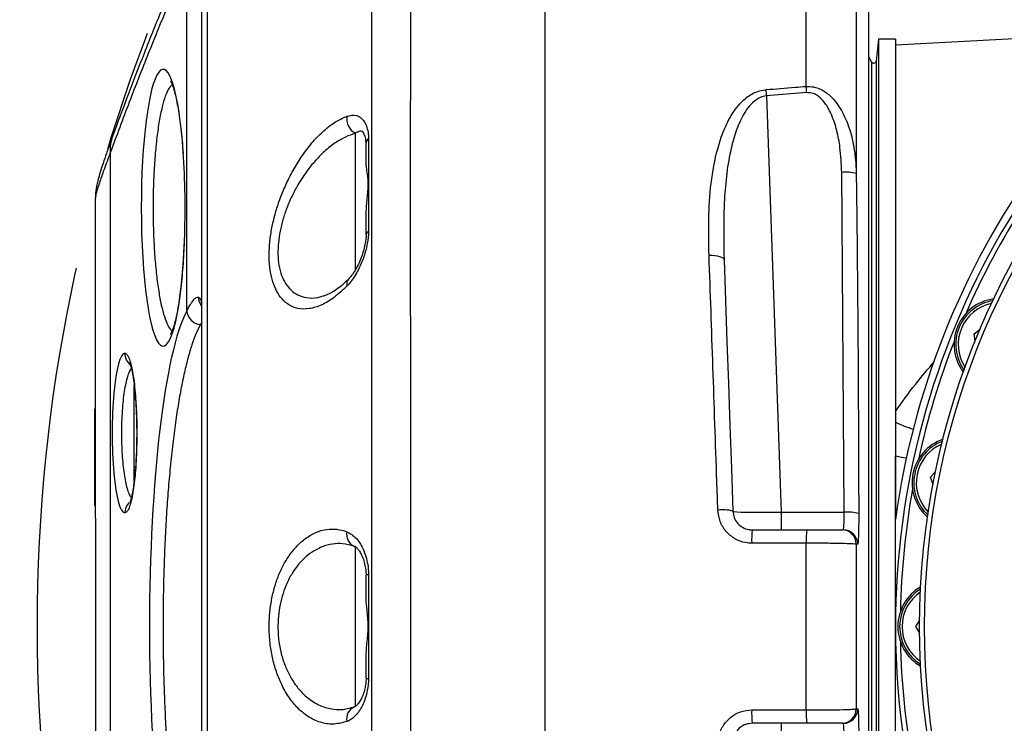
# Model space of a CAD drawing. Extents: x 0 to 8410, y 0 to 5940.
# Tile 43 of 158: x 779 to 983, y 4403 to 4549. Entities that reach past the tile are written whole.
import ezdxf

# ---------------------------------------------------------------- set-up
doc = ezdxf.new("R2010")
doc.units = 0
doc.header["$LTSCALE"] = 10
doc.linetypes.add('CENTERX2', pattern=[20.32, 12.7, -2.54, 2.54, -2.54])
doc.layers.get('0').update_dxf_attribs({"linetype": 'CONTINUOUS'})
doc.styles.add('SLDTEXTSTYLE0', font='TXT', dxfattribs={"width": 0.605})
doc.dimstyles.new('SLDDIMSTYLE1', dxfattribs={"dimtxt": 50, "dimasz": 50, "dimexe": 0, "dimexo": 0.0625, "dimgap": 12.5, "dimtad": 1, "dimdec": 1, "dimrnd": 1e-09, "dimzin": 12, "dimtxsty": 'SLDTEXTSTYLE0', "dimsah": 1, "dimcen": 0.09, "dimazin": 3, "dimtfac": 1, "dimtofl": 0, "dimtmove": 0, "dimatfit": 3, "dimtolj": 1, "dimtzin": 12})
doc.dimstyles.new('SLDDIMSTYLE6', dxfattribs={"dimtxt": 50, "dimasz": 50, "dimexe": 0, "dimexo": 0.0625, "dimgap": 12.5, "dimtad": 0, "dimtih": 1, "dimtoh": 1, "dimdec": 1, "dimrnd": 1e-09, "dimzin": 12, "dimtxsty": 'SLDTEXTSTYLE0', "dimblk1": 'NONE', "dimsah": 1, "dimcen": 0, "dimazin": 3, "dimtfac": 1, "dimtmove": 0, "dimatfit": 3, "dimtolj": 1, "dimtzin": 12})

# ---------------------------------------------------------------- blocks, each defined once
blk = doc.blocks.new('_D_19')
at = {"color": 7, "linetype": 'CONTINUOUS'}
for p, q in [((857.73, 4784.47), (645.25, 4784.47)), ((921.65, 4697.25), (857.73, 4784.47)), ((1323.64, 4148.79), (921.65, 4697.25))]:
    blk.add_line(p, q, dxfattribs=at)
blk.add_solid([(921.65, 4697.25), (898.15, 4742.01), (886.05, 4733.15)], dxfattribs=at)
at = {"color": 7, "linetype": 'CONTINUOUS', "char_height": 50, "attachment_point": 1, "style": 'SLDTEXTSTYLE0'}
for s, insert in [('%%c', (645.25, 4848.92)), ('680', (718.15, 4849.06))]:
    blk.add_mtext(s, dxfattribs=dict(at, insert=insert))
blk = doc.blocks.new('_NONE')
blk = doc.blocks.new('_D_21')
at = {"color": 7, "linetype": 'CONTINUOUS'}
for p, q in [((617.65, 4028.63), (617.65, 4923.91)), ((1627.65, 4028.63), (1627.65, 4923.91)), ((1627.65, 4908.91), (617.65, 4908.91))]:
    blk.add_line(p, q, dxfattribs=at)
for points in [[(617.65, 4908.91), (667.65, 4901.41), (667.65, 4916.41)], [(1627.65, 4908.91), (1577.65, 4916.41), (1577.65, 4901.41)]]:
    blk.add_solid(points, dxfattribs=at)
at = {"color": 7, "linetype": 'CONTINUOUS', "insert": (1046.26, 4973.37), "char_height": 50, "attachment_point": 1, "style": 'SLDTEXTSTYLE0'}
blk.add_mtext('1010', dxfattribs=at)

msp = doc.modelspace()

# ---------------------------------------------------------------- linework, layer by layer
at = {"color": 8, "linetype": 'CONTINUOUS'}
for p, q in [((941.684207, 4534.720232), (941.684207, 4639.083435)), ((952.027118, 4629.43845), (952.027118, 4516.734649)), ((813.570102, 4488.328506), (813.570102, 4560.75864)), ((955.203121, 4539.793541), (955.203121, 4319.749643)), ((956.144994, 4539.966871), (956.144994, 4319.59634)), ((941.788917, 4533.431818), (933.489447, 4532.774259)), ((933.489447, 4532.774259), (936.496174, 4446.673204)), ((848.424485, 4496.732761), (848.424485, 4525.026371)), ((797.725936, 4520.981838), (797.725936, 4325.05994)), ((949.549427, 4446.673204), (949.028944, 4516.948511)), ((816.648027, 4485.909511), (816.37617, 4485.462715)), ((802.674075, 4470.021774), (802.674075, 4473.026087)), ((794.448008, 4464.380552), (794.548025, 4464.380552)), ((794.648012, 4466.021826), (794.548025, 4466.021826)), ((794.448008, 4459.747841), (794.548025, 4459.747841)), ((802.674075, 4453.044464), (802.674075, 4456.021835)), ((794.548025, 4450.021793), (794.648012, 4450.021793)), ((936.496174, 4446.673204), (936.496174, 4443.021824)), ((936.496174, 4446.673204), (949.549427, 4446.673204)), ((941.684207, 4405.782511), (941.684207, 4440.260937)), ((952.027118, 4440.030386), (952.027118, 4406.013061)), ((848.424485, 4406.458904), (848.424485, 4439.617445)), ((936.496174, 4403.021623), (936.496174, 4399.370243))]:
    msp.add_line(p, q, dxfattribs=at)
at = {"color": 7, "linetype": 'CONTINUOUS'}
for p, q in [((887.648021, 4637.196352), (887.648021, 4208.847095)), ((954.657396, 4294.986059), (954.657396, 4554.117014)), ((1014.253197, 4546.093036), (960.148027, 4543.257524)), ((956.648027, 4544.52162), (956.144994, 4539.966871)), ((960.148027, 4544.52162), (956.648027, 4544.52162)), ((956.648027, 4544.52162), (956.648027, 4315.56802)), ((960.148027, 4544.52162), (960.148027, 4445.152094)), ((955.203121, 4539.793541), (954.657396, 4540.857603)), ((850.648006, 4518.734981), (850.648006, 4523.08922)), ((794.648012, 4445.425798), (794.648012, 4511.66897)), ((850.648006, 4504.047205), (850.648006, 4508.579542)), ((976.422375, 4483.590414), (977.658873, 4484.539081)), ((976.625805, 4482.045223), (976.422375, 4483.590414)), ((802.946826, 4470.021774), (802.648028, 4470.021774)), ((802.648028, 4456.021835), (802.648028, 4470.021774)), ((794.448008, 4466.521789), (794.548025, 4466.521789)), ((794.448008, 4466.521789), (794.448008, 4465.799381)), ((794.548025, 4468.021681), (794.648012, 4468.021681)), ((794.548025, 4466.021826), (794.548025, 4468.021681)), ((794.448008, 4465.624382), (794.548025, 4465.624382)), ((794.448008, 4465.504457), (794.548025, 4465.504457)), ((794.448008, 4465.504457), (794.448008, 4465.115358)), ((794.448008, 4465.115358), (794.548025, 4465.115358)), ((794.448008, 4464.892914), (794.548025, 4464.892914)), ((794.448008, 4464.380552), (794.448008, 4463.021805)), ((794.548025, 4450.021793), (794.548025, 4466.021826)), ((794.448008, 4463.021805), (794.548025, 4463.021805)), ((794.448008, 4462.976982), (794.548025, 4462.976982)), ((794.448008, 4462.034513), (794.548025, 4462.034513)), ((794.448008, 4461.521675), (794.548025, 4461.521675)), ((794.448008, 4457.976868), (794.548025, 4457.976868)), ((794.448008, 4456.021835), (794.548025, 4456.021835)), ((794.448008, 4455.983211), (794.548025, 4455.983211)), ((794.448008, 4455.983211), (794.448008, 4454.137136)), ((794.448008, 4454.137136), (794.448008, 4453.752567)), ((794.448008, 4454.137136), (794.548025, 4454.137136)), ((802.648028, 4456.021835), (802.952995, 4456.021835)), ((967.415696, 4453.899433), (968.443339, 4455.07126)), ((794.448008, 4453.752567), (794.548025, 4453.752567)), ((794.448008, 4453.752567), (794.448008, 4453.021814)), ((794.448008, 4453.021814), (794.548025, 4453.021814)), ((794.448008, 4452.98319), (794.548025, 4452.98319)), ((967.916688, 4452.423622), (967.415696, 4453.899433)), ((794.448008, 4451.072981), (794.548025, 4451.072981)), ((794.448008, 4451.021721), (794.548025, 4451.021721)), ((794.448008, 4451.021721), (794.448008, 4449.021627)), ((794.548025, 4448.0217), (794.548025, 4450.021793)), ((794.448008, 4449.021627), (794.548025, 4449.021627)), ((794.448008, 4448.970367), (794.548025, 4448.970367)), ((794.648012, 4448.0217), (794.548025, 4448.0217)), ((960.148027, 4400.891353), (960.148027, 4445.152094)), ((930.51078, 4443.021824), (941.788917, 4443.021824)), ((949.028944, 4443.021824), (949.330425, 4443.021824)), ((850.648006, 4428.701689), (850.648006, 4433.657457)), ((964.374518, 4423.021843), (965.153804, 4424.37153)), ((965.153804, 4421.671917), (964.374518, 4423.021843)), ((850.648006, 4412.38599), (850.648006, 4417.341997)), ((848.16136, 4406.384756), (847.638866, 4406.212618)), ((941.788917, 4403.021623), (930.51078, 4403.021623)), ((949.330425, 4403.021623), (949.028944, 4403.021623))]:
    msp.add_line(p, q, dxfattribs=at)
at = {"color": 8, "linetype": 'CONTINUOUS', "flags": 128}
for points in [[(921.595787, 4499.808599), (922.190701, 4499.812891), (922.766229, 4499.774744), (923.299646, 4499.695827), (923.769822, 4499.579002), (924.158206, 4499.429037), (924.449434, 4499.251654), (924.631988, 4499.054243), (924.698656, 4498.844196)], [(802.94018, 4470.789959), (802.911808, 4470.633318), (802.914044, 4470.537235)], [(960.148027, 4458.352138), (961.774056, 4458.016683), (962.404987, 4457.923939)], [(802.913924, 4455.505182), (802.911808, 4455.410053), (802.94018, 4455.253412)], [(941.684207, 4440.260937), (935.68789, 4440.261175), (930.406084, 4440.261413)], [(952.328598, 4440.030624), (952.119967, 4440.030386), (952.027118, 4440.030386)], [(930.406084, 4405.782034), (936.402401, 4405.782272), (941.684207, 4405.782511)], [(952.027118, 4406.013061), (952.235778, 4406.012823), (952.328598, 4406.012823)]]:
    msp.add_lwpolyline(points, dxfattribs=at)
at = {"color": 7, "linetype": 'CONTINUOUS', "flags": 128}
msp.add_lwpolyline([(924.698656, 4498.844196), (924.992418, 4490.432073), (925.290351, 4481.900265), (925.591936, 4473.264028), (925.896635, 4464.538624), (926.203912, 4455.739548), (926.513215, 4446.882059)], dxfattribs=at)
at = {"color": 7, "linetype": 'CENTERX2'}
msp.add_circle((1122.648021, 4423.021738), 340, dxfattribs=at)
at = {"color": 7, "linetype": 'CONTINUOUS'}
for radius in [157.5, 157.5, 156.5]:
    msp.add_circle((1122.648021, 4423.021738), radius, dxfattribs=at)
for centre, radius, start, end in [((1122.648021, 4423.021738), 164, 61.4619057, 172.24480166), ((1122.648021, 4423.021738), 162.5, 59.88756643, 180), ((955.648021, 4540.021738), 0.5, 207.15312464, 353.69804259), ((1122.648021, 4423.021738), 161.5, 147.36039912, 156.38960088), ((1122.648021, 4423.021738), 162.5, 180, 30.11243357), ((981.756392, 4481.380961), 9.5, 97.75148569, 217.24851431), ((981.756392, 4481.380961), 9.135, 99.26034368, 215.73965632), ((1122.648021, 4423.021738), 161.5, 158.61039912, 167.63960088), ((973.078266, 4452.773012), 9.5, 109.00148569, 228.49851431), ((973.078266, 4452.773012), 9.135, 110.51034368, 226.98965632), ((1122.648021, 4423.021738), 161.5, 169.86039912, 178.88960088), ((970.148021, 4423.021738), 9.5, 120.25148569, 239.74851431), ((970.148021, 4423.021738), 9.135, 121.76034368, 238.23965632), ((1122.648021, 4423.021738), 161.5, 181.11039912, 190.13960088)]:
    msp.add_arc(centre, radius, start, end, dxfattribs=at)
at = {"color": 8, "linetype": 'CONTINUOUS'}
for centre, radius, start, end in [((569.183648, 4503.656349), 365.467602, 4.56977155, 4.77134673), ((572.129181, 4504.037731), 370.826553, 4.54639983, 4.74612693), ((850.087674, 4528.038396), 3.440712, 171.13631464, 241.09326342), ((806.087467, 4521.552122), 8.380956, 159.94748832, 183.90171733), ((851.708839, 4522.999603), 1.064612, 121.18961281, 175.17123213), ((949.865374, 4507.551633), 9.43403, 76.75336521, 95.08657218), ((851.496183, 4503.924432), 0.857016, 113.27941111, 171.76369818), ((848.262863, 4493.849853), 1.6302, 137.62027633, 194.9784727), ((818.970633, 4491.153369), 3.000464, 179.90134826, 217.93831194), ((981.756392, 4481.380961), 8.635, 101.57099694, 213.42900306), ((816.642359, 4488.530047), 3.07886, 183.75323001, 265.04018201), ((803.749884, 4479.527643), 3.012816, 179.89347161, 229.98770516), ((971.587843, 4489.382579), 26.684078, 244.6140772, 253.06031853), ((973.078266, 4452.773012), 8.635, 112.82099693, 224.67900307), ((803.763997, 4446.51082), 3.026924, 136.55068641, 180.01313836), ((924.439935, 4439.981439), 7.205349, 73.27718562, 98.21524101), ((950.270622, 4437.169979), 9.530551, 76.17757133, 94.33982926), ((849.228505, 4442.044827), 2.608911, 166.84260933, 246.33235746), ((949.625142, 4440.914673), 19.230157, 173.70916286, 181.94674397), ((960.906476, 4440.914335), 19.233371, 173.70920599, 181.94683281), ((949.027785, 4440.022481), 2.999343, 0.15099816, 89.97786013), ((949.329312, 4440.022527), 2.999297, 0.15467533, 89.97874962), ((851.099891, 4432.550061), 1.196046, 87.23886985, 112.19842674), ((970.148021, 4423.021738), 8.635, 124.07099693, 235.92900307), ((851.099522, 4413.491236), 1.193916, 247.7789538, 272.78374961), ((849.232444, 4403.997972), 2.612599, 114.17636113, 193.12388733), ((949.625142, 4405.128775), 19.230157, 178.05325603, 186.29083714), ((960.910403, 4405.129261), 19.237291, 178.05400796, 186.28995324), ((949.027785, 4406.020966), 2.999343, 270.02213987, 359.84900184), ((949.329176, 4406.021056), 2.999433, 270.02385098, 359.84272407)]:
    msp.add_arc(centre, radius, start, end, dxfattribs=at)
for centre, major_axis, ratio, start_param, end_param in [((808.67647, 4509.624278), (0, 28.62355), 0.1584462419, 5.126541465, 7.853981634), ((808.67647, 4509.624278), (0, 28.62355), 0.1584462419, 1.5707963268, 4.4739833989), ((816.632806, 4423.021738), (0, 68.109319), 0.1583898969, 0.2878624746, 2.853730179), ((800.732899, 4463.021738), (0, 16.51155), 0.1586482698, 6.2815903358, 9.4263729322), ((936.514433, 4447.021738), (10.001227, 0.139344), 0.0348259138, 3.1423232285, 4.7100778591)]:
    msp.add_ellipse(centre, major_axis=major_axis, ratio=ratio, start_param=start_param, end_param=end_param, dxfattribs=at)
at = {"color": 7, "linetype": 'CONTINUOUS'}
msp.add_ellipse((808.67647, 4509.624278), major_axis=(0, 28.62355), ratio=0.1584462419, start_param=4.4739833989, end_param=5.126541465, dxfattribs=at)
at = {"color": 8, "linetype": 'CONTINUOUS'}
for points, knots in [([(859.801998, 4634.013941), (859.801103, 4634.008027), (859.798997, 4633.994111), (859.802726, 4633.538114), (859.80568, 4632.712356), (859.804614, 4631.497557), (859.799632, 4629.908628), (859.799881, 4627.941388), (859.797399, 4625.138208), (859.793747, 4621.21556), (859.795292, 4615.832416), (859.800254, 4609.589876), (859.806265, 4602.502749), (859.807496, 4595.296746), (859.80702, 4588.226188), (859.803171, 4581.508972), (859.79912, 4574.512034), (859.801837, 4567.229737), (859.806536, 4559.768055), (859.806047, 4552.06327), (859.802627, 4542.948569), (859.798992, 4532.225862), (859.797083, 4519.757361), (859.794252, 4506.890418), (859.798013, 4493.64876), (859.800857, 4480.08713), (859.801814, 4466.238444), (859.803151, 4452.164706), (859.800788, 4438.006271), (859.800528, 4423.7862), (859.800866, 4409.563215), (859.803003, 4395.374213), (859.801967, 4381.284336), (859.801112, 4367.43263), (859.798459, 4353.839564), (859.794477, 4340.560111), (859.79662, 4327.630665), (859.798831, 4315.112225), (859.802358, 4303.128071), (859.807566, 4291.69375), (859.803487, 4280.85417), (859.798281, 4270.642154), (859.805887, 4261.10601), (859.807894, 4252.340875), (859.806349, 4244.353963), (859.801368, 4237.176905), (859.795087, 4230.832486), (859.794175, 4225.354419), (859.797286, 4220.795501), (859.798934, 4217.155687), (859.80443, 4214.660725), (859.805373, 4213.056535), (859.80117, 4212.237388), (859.801916, 4211.89645), (859.800528, 4211.997063), (859.800508, 4211.998512)], [0, 0, 0, 0, 0.0098757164, 0.0232401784, 0.0366283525, 0.0500839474, 0.0635635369, 0.07709857, 0.090658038, 0.112219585, 0.1336841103, 0.1552468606, 0.1765871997, 0.1980240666, 0.2139354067, 0.2296296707, 0.2453623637, 0.2605557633, 0.2757838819, 0.2905847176, 0.3054175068, 0.3269803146, 0.3484463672, 0.3700107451, 0.3913525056, 0.4127907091, 0.4343554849, 0.4558237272, 0.4773901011, 0.4987338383, 0.5201741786, 0.5417375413, 0.5632041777, 0.5847695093, 0.6061115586, 0.6275508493, 0.6491141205, 0.6705805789, 0.6921453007, 0.7134872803, 0.734926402, 0.7564893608, 0.7779553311, 0.7995199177, 0.8208615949, 0.8423001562, 0.8638637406, 0.8853303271, 0.9068954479, 0.9282376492, 0.9496768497, 0.9663236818, 0.9830163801, 0.9997553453, 1, 1, 1, 1]), ([(851.864477, 4216.51416), (851.866393, 4216.472303), (851.873877, 4216.308757), (851.868039, 4217.068556), (851.861825, 4218.757782), (851.857681, 4221.466464), (851.854463, 4225.046972), (851.853385, 4229.527347), (851.854485, 4234.872404), (851.860435, 4241.064585), (851.864707, 4248.103854), (851.863139, 4255.949499), (851.860474, 4264.555699), (851.858411, 4273.865783), (851.862342, 4283.839629), (851.866033, 4294.461901), (851.863254, 4305.684244), (851.858862, 4317.447439), (851.854558, 4329.67267), (851.853821, 4342.30452), (851.85605, 4355.312318), (851.857898, 4368.646871), (851.859529, 4382.241101), (851.860624, 4396.003847), (851.86016, 4409.870072), (851.859672, 4423.797888), (851.860481, 4437.742299), (851.861131, 4451.635746), (851.861294, 4465.385227), (851.85964, 4478.922507), (851.857324, 4492.19927), (851.85643, 4505.180112), (851.85679, 4517.805154), (851.858387, 4529.989818), (851.862172, 4541.671347), (851.86584, 4552.800136), (851.867432, 4563.354342), (851.867928, 4573.287832), (851.867388, 4582.53435), (851.866734, 4591.042848), (851.864162, 4598.768188), (851.859337, 4605.705021), (851.855116, 4611.827118), (851.853246, 4617.092352), (851.856174, 4621.470352), (851.864759, 4624.917476), (851.873692, 4627.478487), (851.87725, 4629.025451), (851.877541, 4629.713804), (851.870832, 4629.601457), (851.87011, 4629.589369)], [0, 0, 0, 0, 0.0076711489, 0.0299735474, 0.0522489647, 0.0736823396, 0.0951889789, 0.1167205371, 0.1382272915, 0.1596607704, 0.1810910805, 0.2025949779, 0.2241238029, 0.2456274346, 0.2670584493, 0.2884883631, 0.309991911, 0.3315203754, 0.3530240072, 0.3744541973, 0.3958849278, 0.4173890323, 0.4389180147, 0.4604221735, 0.4818530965, 0.5032854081, 0.5247910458, 0.5463213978, 0.5678268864, 0.5892593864, 0.6106913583, 0.6321963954, 0.6537263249, 0.6752312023, 0.6966630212, 0.7180950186, 0.7395999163, 0.7611300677, 0.7826349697, 0.8040667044, 0.8254973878, 0.8470009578, 0.8685295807, 0.890033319, 0.911463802, 0.9328888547, 0.9543872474, 0.9759102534, 0.9974079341, 1, 1, 1, 1]), ([(817.790677, 4571.173479), (817.790481, 4570.514064), (817.790087, 4569.19067), (817.789811, 4565.895102), (817.790085, 4561.613123), (817.790165, 4556.296647), (817.790276, 4550.065887), (817.790293, 4542.984162), (817.790293, 4534.986847), (817.790096, 4526.184868), (817.790345, 4516.679199), (817.790083, 4506.575974), (817.790168, 4495.768366), (817.790091, 4484.465607), (817.790134, 4472.772052), (817.790219, 4460.75214), (817.790196, 4448.317017), (817.790201, 4435.717568), (817.790204, 4423.109687), (817.790187, 4410.568643), (817.790251, 4397.980799), (817.790192, 4385.601178), (817.790188, 4373.532502), (817.790078, 4361.867886), (817.790165, 4350.515315), (817.790109, 4339.709093), (817.790242, 4329.556972), (817.790125, 4320.105972), (817.790285, 4311.295112), (817.7903, 4303.952135), (817.790264, 4297.830697), (817.790203, 4292.79524), (817.790122, 4288.088238), (817.789948, 4283.889441), (817.789855, 4280.37236), (817.790037, 4277.625357), (817.790413, 4275.879048), (817.790609, 4275.130019), (817.790677, 4274.86973)], [0, 0, 0, 0, 0.0289001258, 0.0580003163, 0.0877343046, 0.1176894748, 0.1467928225, 0.175897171, 0.2054133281, 0.2353614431, 0.2643416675, 0.2935217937, 0.3230141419, 0.3529361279, 0.3818604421, 0.4109870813, 0.4407489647, 0.470729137, 0.4997171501, 0.5289089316, 0.5584149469, 0.5883510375, 0.6173392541, 0.6465305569, 0.6760388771, 0.705979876, 0.7349980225, 0.764016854, 0.793446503, 0.8233060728, 0.8450629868, 0.8679405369, 0.8908176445, 0.9158920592, 0.9409661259, 0.9642134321, 0.9875641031, 1, 1, 1, 1]), ([(813.570102, 4560.75864), (810.909286, 4554.440302), (806.919152, 4544.965383), (801.648624, 4531.514156), (799.033585, 4524.492843), (797.725936, 4520.981838)], [0, 0, 0, 0, 0.500180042, 0.7500652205, 1, 1, 1, 1]), ([(810.557773, 4535.025884), (810.379804, 4534.900554), (809.944879, 4534.594268), (809.284422, 4533.246349), (808.599317, 4531.167182), (807.990191, 4528.415192), (807.472934, 4525.145091), (807.06373, 4521.420928), (806.781905, 4517.513868), (806.614256, 4513.541261), (806.593622, 4510.929916), (806.583305, 4509.624292)], [0, 0, 0, 0, 0.0825375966, 0.2017074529, 0.3208705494, 0.439220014, 0.5575585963, 0.6742417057, 0.7909146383, 0.8954612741, 1, 1, 1, 1]), ([(921.595787, 4499.808599), (921.536489, 4502.31581), (921.417848, 4507.33207), (921.881689, 4514.705894), (922.990432, 4520.813204), (924.533251, 4525.629649), (926.02301, 4528.610922), (927.604846, 4530.793253), (929.161212, 4532.352384), (931.084899, 4533.639558), (932.679761, 4533.928178), (933.384752, 4534.055759)], [0, 0, 0, 0, 0.1912861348, 0.3827125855, 0.5732711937, 0.6778066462, 0.7820511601, 0.8340492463, 0.8859177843, 0.9495712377, 1, 1, 1, 1]), ([(933.384752, 4534.055759), (935.37829, 4534.215669), (938.144741, 4534.437578), (940.911271, 4534.658507), (941.684207, 4534.720232)], [0, 0, 0, 0, 0.7206121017, 1, 1, 1, 1]), ([(941.684207, 4534.720232), (942.201529, 4534.710761), (943.217887, 4534.692154), (944.921754, 4534.075484), (946.512384, 4532.968647), (947.914482, 4531.420672), (949.348269, 4529.243821), (950.650623, 4526.189938), (951.491177, 4522.715528), (951.921045, 4519.535185), (951.991684, 4517.670171), (952.027118, 4516.734649)], [0, 0, 0, 0, 0.0676796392, 0.1329668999, 0.2350665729, 0.3197507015, 0.4067665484, 0.5775849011, 0.7541238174, 0.8766644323, 1, 1, 1, 1]), ([(933.489447, 4532.774259), (933.031897, 4532.686453), (932.48091, 4532.580715), (931.332886, 4532.014231), (930.214028, 4531.083965), (929.055082, 4529.546821), (927.847828, 4527.378602), (926.74579, 4524.420056), (925.722729, 4520.219687), (925.033028, 4515.388838), (924.513132, 4508.125719), (924.624273, 4502.565479), (924.698656, 4498.844196)], [0, 0, 0, 0, 0.0352500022, 0.0424483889, 0.099079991, 0.1478892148, 0.1978325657, 0.3014377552, 0.4067763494, 0.5535375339, 0.7011975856, 1, 1, 1, 1]), ([(949.028944, 4516.948511), (948.954913, 4518.673014), (948.830207, 4521.577941), (948.089935, 4525.605612), (947.026156, 4528.885178), (945.615748, 4531.424243), (944.096595, 4532.824775), (942.879824, 4533.403477), (942.153071, 4533.422357), (941.788917, 4533.431818)], [0, 0, 0, 0, 0.2662138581, 0.4484374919, 0.6301619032, 0.7973296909, 0.8893079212, 0.9445355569, 1, 1, 1, 1]), ([(846.688052, 4493.428518), (845.825531, 4492.612755), (844.100391, 4490.981138), (841.470419, 4489.434886), (838.903257, 4488.630452), (836.644938, 4488.669255), (834.749869, 4489.407977), (833.29615, 4490.602159), (832.154415, 4492.242768), (831.313499, 4494.215103), (830.768504, 4496.609222), (830.548688, 4499.248135), (830.648057, 4502.01485), (831.001957, 4504.772875), (831.601611, 4507.551386), (832.428074, 4510.362985), (833.481017, 4513.159745), (834.799879, 4516.021956), (836.348731, 4518.790474), (838.202346, 4521.535565), (840.269382, 4524.025766), (842.4579, 4526.092349), (844.617045, 4527.658715), (845.997742, 4528.265287), (846.688052, 4528.568556)], [0, 0, 0, 0, 0.0600915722, 0.1201898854, 0.180414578, 0.240597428, 0.2876880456, 0.3347409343, 0.3744337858, 0.4140983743, 0.4540494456, 0.4939812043, 0.5295916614, 0.5652106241, 0.6001543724, 0.6351125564, 0.6732769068, 0.711460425, 0.7556635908, 0.7998885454, 0.8517265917, 0.9035785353, 0.9517919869, 1, 1, 1, 1]), ([(846.688052, 4528.568556), (847.364279, 4528.709006), (848.37957, 4528.919879), (849.491985, 4528.325676), (850.195418, 4527.603698), (850.727513, 4526.580609), (851.082678, 4525.365689), (851.133574, 4524.375801), (851.157507, 4523.910333)], [0, 0, 0, 0, 0.2958764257, 0.4442307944, 0.5925119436, 0.7337872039, 0.8748207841, 1, 1, 1, 1]), ([(850.227555, 4524.864008), (850.206321, 4524.927163), (850.042408, 4525.414675), (849.419313, 4525.590011), (848.754565, 4525.213384), (848.424485, 4525.026371)], [0, 0, 0, 0, 0.0697037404, 0.5380626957, 1, 1, 1, 1]), ([(848.424485, 4525.026371), (847.741401, 4524.794636), (846.363652, 4524.327236), (844.225859, 4523.060947), (842.045851, 4521.349414), (839.998132, 4519.260092), (838.146563, 4516.916092), (836.61175, 4514.548529), (835.291441, 4512.067394), (834.248029, 4509.652225), (833.417669, 4507.194452), (832.82398, 4504.785631), (832.463784, 4502.365021), (832.366693, 4499.967582), (832.579058, 4497.652873), (833.122816, 4495.59053), (833.960835, 4493.882458), (835.095001, 4492.501456), (836.542758, 4491.499477), (838.422299, 4490.960514), (840.131904, 4490.891735), (841.281785, 4491.275553), (841.593345, 4491.379549)], [0, 0, 0, 0, 0.0573945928, 0.1157622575, 0.1775990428, 0.2407320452, 0.2932706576, 0.3468515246, 0.3917404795, 0.437585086, 0.4781448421, 0.5197300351, 0.5605775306, 0.6027817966, 0.6484491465, 0.696029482, 0.7421246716, 0.7896493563, 0.8450753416, 0.9021140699, 0.9734777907, 1, 1, 1, 1]), ([(851.157507, 4523.910333), (851.157507, 4522.160236), (851.157509, 4515.906733), (851.15749, 4509.398514), (851.157477, 4504.711677)], [0, 0, 0, 0, 0.2798587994, 1, 1, 1, 1]), ([(797.725936, 4520.981838), (797.274255, 4519.784388), (796.367966, 4517.381724), (795.415218, 4514.625858), (794.770288, 4512.549314), (794.688904, 4511.963379), (794.648012, 4511.66897)], [0, 0, 0, 0, 0.245203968, 0.49199744, 0.74474858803, 1, 1, 1, 1]), ([(952.027118, 4516.734649), (952.052666, 4514.742428), (952.180408, 4504.781451), (952.431326, 4481.345342), (952.502731, 4459.900204), (952.5476, 4446.424534)], [0, 0, 0, 0, 0.0850089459, 0.4250390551, 1, 1, 1, 1]), ([(806.583305, 4509.624292), (806.589434, 4508.614729), (806.601691, 4506.595537), (806.711796, 4503.197201), (806.925218, 4499.517902), (807.276603, 4495.721811), (807.734428, 4492.323483), (808.284864, 4489.389263), (808.916246, 4487.007284), (809.613978, 4485.28767), (810.168427, 4484.360087), (810.487803, 4484.240701), (810.551902, 4484.216739)], [0, 0, 0, 0, 0.0809150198, 0.1618353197, 0.2763188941, 0.3908074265, 0.5054347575, 0.6200659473, 0.7362607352, 0.852460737, 0.9703885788, 1, 1, 1, 1]), ([(851.157477, 4504.711677), (851.100059, 4503.883398), (850.970284, 4502.011315), (850.084514, 4498.998759), (848.751147, 4496.085531), (847.524623, 4494.321053), (846.8079, 4493.556383), (846.688052, 4493.428518)], [0, 0, 0, 0, 0.1951097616, 0.4409883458, 0.6899630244, 0.948157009, 1, 1, 1, 1]), ([(923.410346, 4447.112848), (923.342014, 4449.097133), (923.136973, 4455.051214), (922.797081, 4464.92265), (922.392005, 4476.685519), (921.990058, 4488.358948), (921.72735, 4495.988002), (921.595787, 4499.808599)], [0, 0, 0, 0, 0.11027929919, 0.33090616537, 0.5522173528, 0.77575235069, 1, 1, 1, 1]), ([(813.570102, 4488.328506), (813.822381, 4488.785114), (814.32847, 4489.7011), (814.976855, 4490.590227), (815.543065, 4491.142006), (815.827492, 4491.153013), (815.970173, 4491.158535)], [0, 0, 0, 0, 0.2460840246, 0.4936619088, 0.7459996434, 1, 1, 1, 1]), ([(815.970173, 4491.158535), (816.117769, 4491.041307), (816.394557, 4490.821469), (816.591754, 4489.90476), (816.616648, 4489.020528), (816.626807, 4488.65967)], [0, 0, 0, 0, 0.4034165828, 0.7565320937, 1, 1, 1, 1]), ([(816.37617, 4485.462715), (816.064373, 4484.85215), (815.467306, 4483.682968), (814.618676, 4481.362983), (813.819483, 4478.708367), (813.050981, 4475.604511), (812.330493, 4472.118246), (811.665925, 4468.29636), (811.057598, 4464.155187), (810.502602, 4459.655134), (810.017444, 4454.911319), (809.605797, 4449.994597), (809.265619, 4444.925108), (808.994, 4439.632122), (808.79954, 4434.247266), (808.681912, 4428.8419), (808.638677, 4423.431043), (808.670791, 4417.9513), (808.779437, 4412.516585), (808.961485, 4407.204916), (809.213072, 4402.038081), (809.537612, 4396.970461), (809.930663, 4392.093379), (810.387319, 4387.450978), (810.904426, 4383.059733), (811.486215, 4378.899035), (812.124084, 4375.047418), (812.809791, 4371.547264), (813.540939, 4368.397019), (814.321959, 4365.607117), (815.260842, 4362.823809), (815.963443, 4361.410781), (816.37617, 4360.580732)], [0, 0, 0, 0, 0.0357570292, 0.0684718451, 0.1014147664, 0.1350757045, 0.1689867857, 0.2017027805, 0.2346517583, 0.2683399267, 0.3022859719, 0.3344834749, 0.3669088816, 0.400054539, 0.4334520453, 0.4652828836, 0.4973376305, 0.5300947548, 0.5630967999, 0.5950061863, 0.6269183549, 0.6592810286, 0.6921118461, 0.7239302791, 0.7559660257, 0.7886851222, 0.8216367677, 0.8538047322, 0.8861922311, 0.9192659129, 0.9525746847, 1, 1, 1, 1]), ([(800.737073, 4479.533245), (800.791776, 4479.525593), (800.98549, 4479.498495), (801.315907, 4479.155584), (801.717338, 4478.300657), (802.093303, 4476.98996), (802.431982, 4475.266578), (802.72364, 4473.198216), (802.867994, 4471.592781), (802.94018, 4470.789959)], [0, 0, 0, 0, 0.06021098, 0.2132176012, 0.3662283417, 0.5240382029, 0.6818693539, 0.8409139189, 1, 1, 1, 1]), ([(960.148027, 4467.496445), (961.488181, 4469.39733), (964.030617, 4473.003539), (966.892113, 4476.301121), (968.245273, 4477.8605)], [0, 0, 0, 0, 0.52711445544, 1, 1, 1, 1]), ([(802.093764, 4476.371576), (801.992496, 4476.2565), (801.747249, 4475.977816), (801.380389, 4475.079666), (801.009792, 4473.784301), (800.685897, 4472.144047), (800.424103, 4470.269096), (800.225132, 4468.170983), (800.097829, 4465.965927), (800.041257, 4463.66684), (800.056715, 4461.389203), (800.142981, 4459.144084), (800.295541, 4457.031724), (800.513077, 4455.066506), (800.787175, 4453.331126), (801.115391, 4451.839243), (801.486854, 4450.680129), (801.818182, 4449.940583), (802.026684, 4449.740895), (802.093109, 4449.677278)], [0, 0, 0, 0, 0.0443169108, 0.1073244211, 0.1722055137, 0.2343765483, 0.298414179, 0.3594485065, 0.4223144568, 0.4823462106, 0.5441388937, 0.6037060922, 0.6649876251, 0.7248061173, 0.7863137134, 0.846975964, 0.9093388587, 0.971117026, 1, 1, 1, 1]), ([(802.94018, 4470.789959), (803.033126, 4469.371867), (803.1836, 4467.07604), (803.243158, 4463.620713), (803.221337, 4460.751532), (803.12652, 4457.899499), (803.002883, 4456.143818), (802.94018, 4455.253412)], [0, 0, 0, 0, 0.284650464, 0.4608363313, 0.6421452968, 0.8185113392, 1, 1, 1, 1]), ([(802.94018, 4455.253412), (802.900654, 4454.791445), (802.794739, 4453.553565), (802.574361, 4451.726161), (802.273455, 4449.894847), (801.928231, 4448.419459), (801.550992, 4447.334088), (801.149857, 4446.645642), (800.874669, 4446.555298), (800.737073, 4446.510126)], [0, 0, 0, 0, 0.0906030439, 0.2427786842, 0.3949311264, 0.5461665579, 0.6974029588, 0.8486997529, 1, 1, 1, 1]), ([(930.406084, 4440.261413), (929.987818, 4440.284342), (928.780769, 4440.350511), (926.862838, 4441.084342), (925.015765, 4442.628517), (923.726414, 4444.719992), (923.515807, 4446.314436), (923.410346, 4447.112848)], [0, 0, 0, 0, 0.11599781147, 0.33475120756, 0.55525332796, 0.77729462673, 1, 1, 1, 1]), ([(949.330425, 4443.021824), (949.357588, 4443.066002), (949.411902, 4443.154338), (949.481047, 4443.844438), (949.529954, 4444.860061), (949.549093, 4445.875333), (949.549353, 4446.496532), (949.549427, 4446.673204)], [0, 0, 0, 0, 0.2276285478, 0.4551506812, 0.682531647, 0.9097102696, 1, 1, 1, 1]), ([(952.5476, 4446.424534), (952.547526, 4446.115182), (952.547267, 4445.027719), (952.528138, 4443.250554), (952.479229, 4441.472126), (952.410106, 4440.263264), (952.355765, 4440.108165), (952.328598, 4440.030624)], [0, 0, 0, 0, 0.0903755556, 0.3176963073, 0.5451079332, 0.7725797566, 1, 1, 1, 1]), ([(846.688082, 4403.404762), (845.838015, 4403.170969), (844.11309, 4402.696564), (841.496476, 4403.021279), (838.91643, 4404.113965), (836.666231, 4405.901431), (834.757701, 4408.197242), (833.31058, 4410.641022), (832.159874, 4413.358367), (831.325595, 4416.190135), (830.771027, 4419.290036), (830.554388, 4422.392396), (830.64854, 4425.425511), (831.002962, 4428.223279), (831.602163, 4430.881279), (832.426751, 4433.375716), (833.481372, 4435.700023), (834.795961, 4437.870279), (836.348284, 4439.774848), (838.194796, 4441.396392), (840.267393, 4442.578872), (842.448707, 4443.178911), (844.613999, 4443.244455), (845.99251, 4442.841838), (846.688082, 4442.638685)], [0, 0, 0, 0, 0.0592406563, 0.1202089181, 0.179471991, 0.2406369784, 0.2870787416, 0.3347698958, 0.3739204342, 0.4141412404, 0.4533813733, 0.494037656, 0.5291377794, 0.5652947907, 0.5998281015, 0.6352019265, 0.6729701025, 0.7115622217, 0.7553206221, 0.8000143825, 0.851277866, 0.9037221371, 0.951419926, 1, 1, 1, 1]), ([(846.688082, 4442.638685), (847.364263, 4442.261991), (848.379449, 4441.696441), (849.492103, 4440.12843), (850.195459, 4438.740577), (850.727646, 4437.144472), (851.082727, 4435.471027), (851.133594, 4434.29675), (851.157507, 4433.744718)], [0, 0, 0, 0, 0.29592368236, 0.44428570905, 0.59260644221, 0.73386730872, 0.87489022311, 1, 1, 1, 1]), ([(847.659668, 4439.769794), (847.231942, 4439.888709), (846.110373, 4440.200523), (844.231168, 4440.197587), (842.052537, 4439.772901), (840.004477, 4438.833644), (838.152382, 4437.484223), (836.617315, 4435.893228), (835.296775, 4434.030292), (834.253079, 4432.051857), (833.422332, 4429.879535), (832.828483, 4427.599106), (832.467824, 4425.144505), (832.370476, 4422.534268), (832.582723, 4419.803263), (833.125951, 4417.126152), (833.963565, 4414.641979), (835.096667, 4412.318869), (836.544638, 4410.211658), (838.419257, 4408.293851), (840.66793, 4406.800109), (843.205719, 4405.9584), (845.564825, 4405.751445), (847.024688, 4406.132269), (847.634306, 4406.291296)], [0, 0, 0, 0, 0.0312924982, 0.0820543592, 0.1359241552, 0.190922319, 0.2366948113, 0.2833780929, 0.3224857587, 0.3624228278, 0.3977516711, 0.433979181, 0.469566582, 0.5063370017, 0.5461208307, 0.5875704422, 0.627724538, 0.669128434, 0.7173978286, 0.7670722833, 0.8292390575, 0.8934040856, 0.9554870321, 1, 1, 1, 1]), ([(952.027118, 4440.030386), (951.876792, 4440.057832), (951.57606, 4440.11274), (949.739492, 4440.183118), (947.113724, 4440.233824), (944.264507, 4440.259053), (942.412786, 4440.260405), (941.684207, 4440.260937)], [0, 0, 0, 0, 0.2153812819, 0.4308789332, 0.6461098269, 0.8607581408, 1, 1, 1, 1]), ([(851.157507, 4433.744718), (851.157507, 4431.746065), (851.157507, 4424.6011), (851.157507, 4417.449685), (851.157507, 4412.298729)], [0, 0, 0, 0, 0.2797289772, 1, 1, 1, 1]), ([(851.157507, 4412.298729), (851.10011, 4411.441246), (850.970379, 4409.503114), (850.085078, 4406.896849), (848.752002, 4404.737613), (847.52576, 4403.74505), (846.808293, 4403.453595), (846.688082, 4403.404762)], [0, 0, 0, 0, 0.1950121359, 0.4407777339, 0.689650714, 0.9480014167, 1, 1, 1, 1]), ([(923.410346, 4398.930837), (923.450118, 4399.372704), (923.561158, 4400.606376), (924.364345, 4402.522172), (925.946956, 4404.321246), (928.042607, 4405.545909), (929.619011, 4405.703401), (930.406084, 4405.782034)], [0, 0, 0, 0, 0.1235377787, 0.3449118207, 0.5645091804, 0.7825665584, 1, 1, 1, 1]), ([(941.684207, 4405.782511), (942.80871, 4405.784092), (945.057316, 4405.787254), (948.10556, 4405.82504), (950.454052, 4405.882438), (951.761403, 4405.94895), (951.951099, 4405.99472), (952.027118, 4406.013061)], [0, 0, 0, 0, 0.2139698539, 0.4278634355, 0.6419236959, 0.8565060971, 1, 1, 1, 1]), ([(952.328598, 4406.012823), (952.339485, 4405.99982), (952.377526, 4405.954387), (952.439598, 4405.360971), (952.501181, 4403.935215), (952.542106, 4401.95079), (952.545769, 4400.396377), (952.5476, 4399.619152)], [0, 0, 0, 0, 0.0911351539, 0.3184138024, 0.5456197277, 0.7728046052, 1, 1, 1, 1]), ([(949.549427, 4399.370243), (949.547595, 4399.814289), (949.543932, 4400.702444), (949.502994, 4401.835541), (949.441393, 4402.649792), (949.379376, 4402.988435), (949.341318, 4403.014238), (949.330425, 4403.021623)], [0, 0, 0, 0, 0.22704285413, 0.45411824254, 0.68135318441, 0.90878986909, 1, 1, 1, 1])]:
    msp.add_open_spline(points, degree=3, knots=knots, dxfattribs=at)
at = {"color": 7, "linetype": 'CONTINUOUS'}
for points, knots in [([(816.648027, 4279.468586), (816.648027, 4280.123793), (816.648027, 4281.434216), (816.648027, 4284.663225), (816.648027, 4288.784143), (816.648027, 4293.869352), (816.648027, 4299.932477), (816.648027, 4306.864045), (816.648027, 4314.577625), (816.648027, 4323.004981), (816.648027, 4332.228231), (816.648027, 4342.090691), (816.648027, 4352.500593), (816.648027, 4363.363945), (816.648027, 4374.774512), (816.648027, 4386.520621), (816.648027, 4398.470261), (816.648027, 4410.531719), (816.648027, 4422.79946), (816.648027, 4435.061252), (816.648027, 4447.197825), (816.648027, 4459.112459), (816.648027, 4470.898603), (816.648027, 4482.319874), (816.648027, 4493.251973), (816.648027, 4503.63349), (816.648027, 4513.539607), (816.648027, 4522.093533), (816.648027, 4529.356236), (816.648027, 4535.589272), (816.648027, 4541.473187), (816.648027, 4547.032925), (816.648027, 4552.326687), (816.648027, 4557.176558), (816.648027, 4561.316549), (816.648027, 4564.58808), (816.648027, 4565.909249), (816.648027, 4566.574623)], [0, 0, 0, 0, 0.02951553, 0.0590314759, 0.0880231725, 0.1172202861, 0.146734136, 0.1766781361, 0.2056969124, 0.234714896, 0.2641487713, 0.2940074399, 0.3229931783, 0.3521834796, 0.3816900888, 0.4116295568, 0.4407203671, 0.4698111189, 0.4993163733, 0.5292532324, 0.5582845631, 0.5875185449, 0.6170674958, 0.6470482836, 0.6761289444, 0.705210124, 0.7347063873, 0.7646296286, 0.7869270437, 0.8092244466, 0.8331984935, 0.8571725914, 0.8823152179, 0.9113162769, 0.9405230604, 0.9700458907, 1, 1, 1, 1]), ([(814.261784, 4564.70709), (813.700064, 4563.397852), (811.827756, 4559.033945), (808.643507, 4551.357656), (804.908307, 4542.049572), (801.423752, 4533.078603), (799.265302, 4527.25092), (798.217347, 4524.421503)], [0, 0, 0, 0, 0.1038883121, 0.3462768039, 0.5922314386, 0.802023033, 1, 1, 1, 1]), ([(810.195377, 4535.806705), (810.190991, 4535.812059), (810.175451, 4535.831025), (810.308048, 4535.625222), (810.517698, 4535.160607), (810.800848, 4534.378428), (811.115819, 4533.279849), (811.445285, 4531.862493), (811.769957, 4530.147312), (812.077244, 4528.162592), (812.356415, 4525.937759), (812.602943, 4523.533371), (812.732998, 4521.802419), (812.797537, 4520.943453)], [0, 0, 0, 0, 0.0278369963, 0.0986226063, 0.1783700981, 0.2669653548, 0.3628620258, 0.4640359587, 0.5686919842, 0.6755348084, 0.7836984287, 0.8926626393, 1, 1, 1, 1]), ([(798.233738, 4524.467279), (798.082599, 4524.058721), (797.600177, 4522.754637), (796.929016, 4520.851945), (796.216334, 4518.75897), (795.638337, 4516.944078), (795.239103, 4515.564683), (794.97022, 4514.454515), (794.802717, 4513.619144), (794.700718, 4512.777617), (794.644116, 4512.166772), (794.655443, 4511.705987), (794.658562, 4511.579086)], [0, 0, 0, 0, 0.0745298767, 0.2378927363, 0.3981605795, 0.5581057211, 0.7233017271, 0.8229497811, 0.9029230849, 0.9466456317, 0.9853061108, 1, 1, 1, 1]), ([(850.648006, 4523.08922), (850.637065, 4523.360988), (850.605031, 4524.156651), (850.377422, 4524.583171), (850.227555, 4524.864008)], [0, 0, 0, 0, 0.3415613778, 1, 1, 1, 1]), ([(850.648006, 4508.579542), (850.721068, 4509.569509), (850.874279, 4511.645448), (851.235203, 4514.67699), (850.821683, 4517.157333), (850.700414, 4518.258921), (850.648006, 4518.734981)], [0, 0, 0, 0, 0.24729579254, 0.51857398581, 0.79194801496, 1, 1, 1, 1]), ([(813.044985, 4502.998401), (813.016041, 4502.271989), (812.949292, 4500.596816), (812.790331, 4498.085533), (812.580209, 4495.487564), (812.328571, 4493.06045), (812.041629, 4490.832708), (811.724707, 4488.836939), (811.3858, 4487.103199), (811.037401, 4485.664827), (810.708094, 4484.59073), (810.434266, 4483.885289), (810.227048, 4483.486941), (810.193849, 4483.442152), (810.178449, 4483.421375)], [0, 0, 0, 0, 0.0709956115, 0.1637222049, 0.2563813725, 0.3488908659, 0.4411334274, 0.5328982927, 0.6238466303, 0.7134352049, 0.8007605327, 0.8747663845, 0.9419060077, 1, 1, 1, 1]), ([(850.644519, 4504.025509), (850.645344, 4503.980412), (850.650474, 4503.699963), (850.591244, 4503.006874), (850.42321, 4501.933253), (850.107933, 4500.645593), (849.648779, 4499.264254), (849.057432, 4497.894186), (848.374566, 4496.648096), (847.678372, 4495.628662), (847.244001, 4495.163592), (847.048392, 4494.954159)], [0, 0, 0, 0, 0.0149827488, 0.0931746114, 0.1947382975, 0.3146172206, 0.4481349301, 0.5901273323, 0.7351511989, 0.8807319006, 1, 1, 1, 1]), ([(847.046008, 4494.946052), (846.768868, 4494.656771), (846.039392, 4493.895334), (844.87006, 4492.947163), (843.582261, 4492.094352), (842.472253, 4491.546224), (841.867657, 4491.384628), (841.61227, 4491.316368)], [0, 0, 0, 0, 0.1408068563, 0.3706263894, 0.6010435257, 0.8314772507, 1, 1, 1, 1]), ([(816.555937, 4489.644338), (816.554187, 4489.649474), (816.543154, 4489.681851), (816.575662, 4489.574418), (816.591725, 4489.389291), (816.596737, 4489.331533)], [0, 0, 0, 0, 0.1148201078, 0.7238361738, 1, 1, 1, 1]), ([(801.746091, 4477.474977), (801.743572, 4477.478883), (801.723656, 4477.509776), (801.806073, 4477.356275), (801.93634, 4476.976863), (802.130663, 4476.26888), (802.340476, 4475.26661), (802.554119, 4473.961962), (802.746337, 4472.366654), (802.870515, 4471.203574), (802.912494, 4470.553845), (802.912643, 4470.55154)], [0, 0, 0, 0, 0.01430836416, 0.1131600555, 0.22934811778, 0.3613758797, 0.50729748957, 0.66552015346, 0.82985712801, 0.99939640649, 1, 1, 1, 1]), ([(802.90859, 4470.536758), (802.94567, 4470.066671), (803.034991, 4468.934302), (803.127702, 4466.990695), (803.189417, 4464.777604), (803.202281, 4462.519905), (803.168857, 4460.270684), (803.083759, 4458.087196), (802.996003, 4456.483222), (802.923498, 4455.672188), (802.908739, 4455.507089)], [0, 0, 0, 0, 0.1015398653, 0.2445938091, 0.3880895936, 0.5316782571, 0.6760538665, 0.8192598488, 0.963207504, 1, 1, 1, 1]), ([(960.148027, 4445.327093), (960.148027, 4447.417352), (960.148027, 4451.851161), (960.148027, 4456.104159), (960.148027, 4458.352138)], [0, 0, 0, 0, 0.47143654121, 1, 1, 1, 1]), ([(802.911183, 4455.497314), (802.907564, 4455.44386), (802.858517, 4454.71935), (802.726406, 4453.476174), (802.519026, 4451.838621), (802.288954, 4450.493345), (802.063357, 4449.504934), (801.879793, 4448.88514), (801.751824, 4448.579194), (801.752821, 4448.582289), (801.753184, 4448.583414)], [0, 0, 0, 0, 0.014017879, 0.18999562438, 0.36120200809, 0.52993384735, 0.68935279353, 0.82118239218, 0.9350551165, 1, 1, 1, 1]), ([(926.513215, 4446.882059), (926.573514, 4446.432158), (926.693985, 4445.533295), (927.431254, 4444.354715), (928.486605, 4443.484853), (929.581771, 4443.071996), (930.27175, 4443.034733), (930.51078, 4443.021824)], [0, 0, 0, 0, 0.2223336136, 0.4442032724, 0.6648377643, 0.8838894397, 1, 1, 1, 1]), ([(794.648012, 4445.425798), (794.650945, 4442.437963), (794.656858, 4436.41314), (794.671554, 4428.157244), (794.672598, 4420.943869), (794.666788, 4414.806326), (794.65643, 4408.656628), (794.648849, 4403.922892), (794.648177, 4401.268761), (794.648012, 4400.617649)], [0, 0, 0, 0, 0.20419718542, 0.41175362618, 0.54525162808, 0.67963981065, 0.81686150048, 0.95507246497, 1, 1, 1, 1]), ([(941.788917, 4443.021824), (942.298929, 4443.021824), (943.595284, 4443.021824), (945.590034, 4443.021824), (947.428139, 4443.021824), (948.713307, 4443.021824), (948.923738, 4443.021824), (949.028944, 4443.021824)], [0, 0, 0, 0, 0.1391347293, 0.3536545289, 0.5688503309, 0.784445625, 1, 1, 1, 1]), ([(847.666016, 4439.795067), (847.805494, 4439.775574), (847.971756, 4439.752339), (848.144781, 4439.670247), (848.172655, 4439.657022)], [0, 0, 0, 0, 0.8389015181, 1, 1, 1, 1]), ([(848.178228, 4439.648678), (848.236813, 4439.626176), (848.374972, 4439.57311), (848.788466, 4439.248466), (849.278133, 4438.635551), (849.762699, 4437.782113), (850.192214, 4436.684259), (850.486955, 4435.476256), (850.63718, 4434.445061), (850.636447, 4433.851951), (850.636204, 4433.656027)], [0, 0, 0, 0, 0.1187267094, 0.2799897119, 0.4132641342, 0.5543158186, 0.6970920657, 0.8349566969, 0.9454805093, 1, 1, 1, 1]), ([(850.648006, 4417.341997), (850.721136, 4418.21455), (850.874507, 4420.044513), (851.239959, 4423.240885), (850.825728, 4426.263612), (850.701898, 4427.962365), (850.648006, 4428.701689)], [0, 0, 0, 0, 0.2464318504, 0.5168297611, 0.7897167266, 1, 1, 1, 1]), ([(850.63835, 4412.342836), (850.639814, 4412.226919), (850.645748, 4411.757039), (850.539312, 4410.897157), (850.31161, 4409.78153), (849.947242, 4408.689527), (849.493134, 4407.747516), (848.999179, 4407.031639), (848.558245, 4406.596769), (848.260577, 4406.413129), (848.183944, 4406.394384), (848.161151, 4406.388809)], [0, 0, 0, 0, 0.0319728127, 0.1296042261, 0.2465870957, 0.3777593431, 0.5150028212, 0.6545166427, 0.7930988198, 0.9384639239, 1, 1, 1, 1]), ([(930.51078, 4403.021623), (930.061012, 4402.977335), (929.160226, 4402.888634), (927.963425, 4402.199171), (927.058833, 4401.185625), (926.599382, 4400.105743), (926.535936, 4399.410401), (926.513215, 4399.161388)], [0, 0, 0, 0, 0.2176987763, 0.4360030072, 0.6555897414, 0.8766610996, 1, 1, 1, 1]), ([(949.028944, 4403.021623), (948.975739, 4403.021623), (948.842994, 4403.021623), (947.928115, 4403.021623), (946.284358, 4403.021623), (944.150446, 4403.021623), (942.576105, 4403.021623), (941.788917, 4403.021623)], [0, 0, 0, 0, 0.1436160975, 0.3583131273, 0.5723886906, 0.7861897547, 1, 1, 1, 1])]:
    msp.add_open_spline(points, degree=3, knots=knots, dxfattribs=at)

# ---------------------------------------------------------------- dimensions: what is measured, and where the dimension line sits
dim = msp.add_linear_dim(base=(617.648021, 4908.914086), p1=(1627.648021, 4008.6305), p2=(617.648021, 4008.6305), dimstyle='SLDDIMSTYLE1', dxfattribs=at)
dim.commit()
dim.dimension.update_dxf_attribs({"geometry": '_D_21', "text_midpoint": (1122.648021, 4908.914086), "dimtype": 160})
dim = msp.add_diameter_dim_2p(p1=(1323.641465, 4148.792572), p2=(921.654577, 4697.250904), dimstyle='SLDDIMSTYLE6', dxfattribs=at)
dim.commit()
dim.dimension.update_dxf_attribs({"geometry": '_D_19', "text_midpoint": (738.988009, 4824.05184), "dimtype": 163})

doc.saveas('drawing.dxf')
